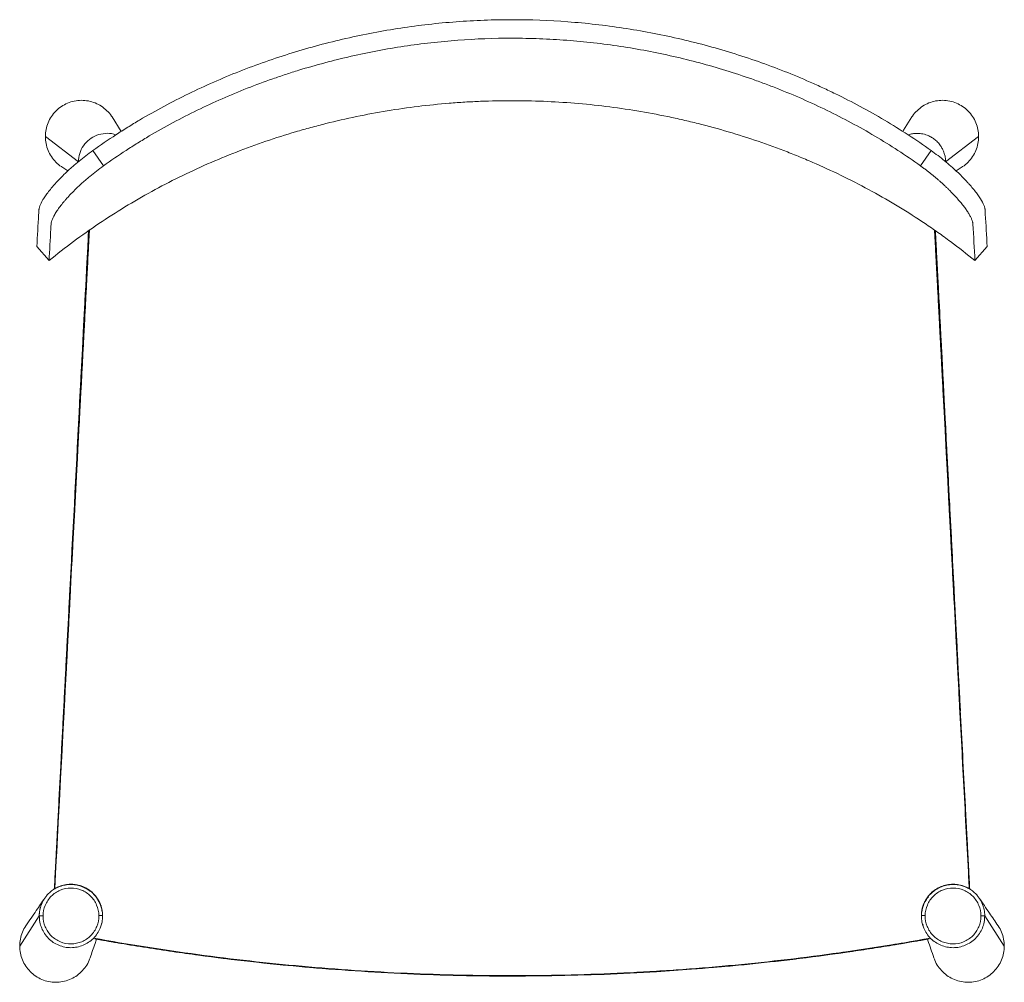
# Model space of a CAD drawing. Header units: millimetres. Extents: x 1372 to 1891, y -528 to -20.
import ezdxf

# ---------------------------------------------------------------- set-up
doc = ezdxf.new("R2010")
doc.units = ezdxf.units.MM

msp = doc.modelspace()

# ---------------------------------------------------------------- linework, layer by layer
at = {"color": 7, "linetype": 'Continuous', "lineweight": 15}
for p, q in [((1425.37, -79.32), (1420.47, -71.71)), ((1385.35, -82.03), (1402.75, -95.42)), ((1859.73, -95.42), (1877.13, -82.03)), ((1416.01, -97.47), (1410.4, -89.39)), ((1846.48, -97.47), (1852.08, -89.39)), ((1394.11, -98.08), (1397.25, -100.1)), ((1865.21, -100.12), (1868.38, -98.08)), ((1380.86, -139.96), (1387.3, -147.42)), ((1875.19, -147.42), (1881.63, -139.96)), ((1867.5, -384.64), (1867.21, -379.1)), ((1872.39, -478.48), (1872.28, -476.44)), ((1371.83, -508.51), (1382.14, -492.65)), ((1382.14, -492.65), (1384.13, -492.65)), ((1878.35, -492.65), (1880.35, -492.65)), ((1880.35, -492.65), (1890.66, -508.51)), ((1414.61, -498.11), (1414.64, -498.03)), ((1414.98, -496.65), (1414.91, -497.02)), ((1847.99, -498.27), (1847.52, -496.86)), ((1847.85, -498.03), (1847.87, -498.11)), ((1847.93, -497.55), (1847.86, -497.22)), ((1410.81, -504.33), (1410.81, -504.33)), ((1411.87, -504.8), (1411.48, -504.73)), ((1411.48, -504.73), (1411.48, -504.73)), ((1851.01, -504.73), (1851.01, -504.73)), ((1851.68, -504.33), (1851.68, -504.33))]:
    msp.add_line(p, q, dxfattribs=at)
at = {"color": 7, "linetype": 'Continuous', "lineweight": 15, "flags": 128}
for points in [[(1842.01, -71.71), (1837.48, -78.76), (1837.11, -79.33)], [(1403.84, -220.81), (1403.18, -233.35), (1401.91, -257.54), (1400.64, -281.73), (1399.37, -305.93), (1398.09, -330.12), (1396.82, -354.31), (1396.31, -364.13)], [(1390.31, -478.31), (1390.31, -478.31), (1390.31, -478.31), (1390.3, -478.31), (1390.3, -478.32)], [(1872.18, -478.31), (1872.18, -478.31), (1872.18, -478.31), (1872.18, -478.31), (1872.18, -478.32)], [(1851.01, -504.73), (1851.01, -504.73), (1851.01, -504.73), (1851.01, -504.73), (1851.01, -504.73)]]:
    msp.add_lwpolyline(points, dxfattribs=at)
at = {"color": 7, "linetype": 'Continuous', "lineweight": 15}
for points, knots in [([(1410.4, -89.39), (1414.38, -86.54), (1418.43, -83.78), (1424.59, -79.78), (1426.66, -78.46), (1430.83, -75.88), (1432.92, -74.61), (1439.24, -70.88), (1443.49, -68.48), (1452.09, -63.86), (1456.43, -61.64), (1469.58, -55.24), (1478.52, -51.31), (1492.16, -45.93), (1496.75, -44.22), (1506.01, -40.97), (1510.66, -39.44), (1520.02, -36.54), (1524.73, -35.19), (1534.19, -32.64), (1538.95, -31.46), (1548.52, -29.27), (1553.31, -28.27), (1562.95, -26.44), (1567.78, -25.62), (1577.47, -24.16), (1582.33, -23.51), (1592.07, -22.41), (1596.95, -21.95), (1606.73, -21.22), (1611.62, -20.94), (1621.43, -20.58), (1626.33, -20.48), (1641.03, -20.48), (1650.82, -20.85), (1665.49, -21.95), (1670.38, -22.41), (1680.12, -23.51), (1684.98, -24.15), (1694.68, -25.62), (1699.52, -26.44), (1709.15, -28.27), (1713.95, -29.27), (1723.5, -31.45), (1728.25, -32.63), (1737.72, -35.18), (1742.43, -36.54), (1756.47, -40.87), (1765.7, -44.11), (1779.35, -49.49), (1783.87, -51.37), (1790.59, -54.33), (1792.82, -55.33), (1797.27, -57.39), (1799.49, -58.44), (1806.1, -61.66), (1810.45, -63.89), (1819.06, -68.52), (1823.32, -70.91), (1831.72, -75.89), (1835.87, -78.46), (1844.06, -83.79), (1848.1, -86.54), (1852.08, -89.39)], [0, 0, 0, 0, 0.03125, 0.03125, 0.046875, 0.046875, 0.0625, 0.0625, 0.09375, 0.09375, 0.125, 0.125, 0.1875, 0.1875, 0.21875, 0.21875, 0.25, 0.25, 0.28125, 0.28125, 0.3125, 0.3125, 0.34375, 0.34375, 0.375, 0.375, 0.40625, 0.40625, 0.4375, 0.4375, 0.46875, 0.46875, 0.5, 0.5, 0.5625, 0.5625, 0.59375, 0.59375, 0.625, 0.625, 0.65625, 0.65625, 0.6875, 0.6875, 0.71875, 0.71875, 0.75, 0.75, 0.8125, 0.8125, 0.84375, 0.84375, 0.859375, 0.859375, 0.875, 0.875, 0.90625, 0.90625, 0.9375, 0.9375, 0.96875, 0.96875, 1, 1, 1, 1]), ([(1416.01, -97.47), (1419.9, -94.67), (1423.87, -91.96), (1429.91, -88.03), (1431.93, -86.74), (1436.02, -84.21), (1438.07, -82.96), (1444.26, -79.3), (1448.44, -76.95), (1456.86, -72.42), (1461.12, -70.25), (1474.01, -63.98), (1482.77, -60.14), (1496.15, -54.88), (1500.65, -53.21), (1507.45, -50.83), (1509.73, -50.06), (1514.29, -48.56), (1516.57, -47.84), (1528, -44.32), (1537.2, -41.87), (1555.72, -37.65), (1565.04, -35.89), (1583.79, -33.07), (1593.23, -32.01), (1612.22, -30.59), (1621.77, -30.23), (1633.78, -30.23), (1636.19, -30.26), (1640.98, -30.35), (1643.38, -30.42), (1650.55, -30.69), (1655.31, -30.96), (1669.56, -32.04), (1679, -33.11), (1697.75, -35.95), (1707.07, -37.71), (1725.58, -41.94), (1734.78, -44.4), (1748.48, -48.63), (1753.03, -50.13), (1759.83, -52.51), (1762.09, -53.33), (1766.59, -55), (1768.83, -55.86), (1779.97, -60.25), (1788.71, -64.09), (1801.56, -70.35), (1805.8, -72.52), (1814.19, -77.03), (1818.34, -79.37), (1826.55, -84.23), (1830.6, -86.74), (1838.62, -91.96), (1842.58, -94.66), (1846.48, -97.47)], [0, 0, 0, 0, 0.03125, 0.03125, 0.046875, 0.046875, 0.0625, 0.0625, 0.09375, 0.09375, 0.125, 0.125, 0.1875, 0.1875, 0.21875, 0.21875, 0.234375, 0.234375, 0.25, 0.25, 0.3125, 0.3125, 0.375, 0.375, 0.4375, 0.4375, 0.5, 0.5, 0.515625, 0.515625, 0.53125, 0.53125, 0.5625, 0.5625, 0.625, 0.625, 0.6875, 0.6875, 0.75, 0.75, 0.78125, 0.78125, 0.796875, 0.796875, 0.8125, 0.8125, 0.875, 0.875, 0.90625, 0.90625, 0.9375, 0.9375, 0.96875, 0.96875, 1, 1, 1, 1]), ([(1420.44, -71.73), (1420.35, -71.58), (1419.69, -70.34), (1417.85, -68.36), (1414.98, -65.98), (1411.64, -64.24), (1408.05, -63.18), (1404.32, -62.83), (1400.59, -63.22), (1397.01, -64.33), (1393.71, -66.11), (1390.82, -68.5), (1388.44, -71.4), (1386.69, -74.71), (1385.57, -78.3), (1385.43, -80.79), (1385.35, -82.03)], [0, 0, 0, 0, 0.010511, 0.086629, 0.162741, 0.238856, 0.314965, 0.391078, 0.46719, 0.543299, 0.619415, 0.695529, 0.771642, 0.847763, 0.923881, 1, 1, 1, 1]), ([(1631.24, -63.14), (1625.72, -63.14), (1620.2, -63.25), (1611.93, -63.59), (1609.17, -63.73), (1603.66, -64.07), (1600.91, -64.27), (1587.19, -65.39), (1576.29, -66.73), (1554.62, -70.3), (1543.86, -72.52), (1530.49, -75.87), (1527.82, -76.57), (1522.51, -78.02), (1519.86, -78.77), (1511.95, -81.1), (1506.72, -82.77), (1491.13, -88.09), (1480.9, -92.07), (1460.76, -100.92), (1450.95, -105.75), (1431.84, -116.23), (1422.55, -121.87), (1404.51, -133.99), (1395.76, -140.48), (1387.3, -147.42)], [0, 0, 0, 0, 0.0625, 0.0625, 0.09375, 0.09375, 0.125, 0.125, 0.25, 0.25, 0.375, 0.375, 0.40625, 0.40625, 0.4375, 0.4375, 0.5, 0.5, 0.625, 0.625, 0.75, 0.75, 0.875, 0.875, 1, 1, 1, 1]), ([(1875.19, -147.42), (1870.97, -143.96), (1866.66, -140.6), (1860.08, -135.71), (1857.86, -134.11), (1853.4, -130.95), (1851.15, -129.41), (1839.84, -121.8), (1830.53, -116.16), (1811.41, -105.69), (1801.61, -100.87), (1789.05, -95.35), (1786.53, -94.28), (1781.46, -92.18), (1778.91, -91.16), (1771.24, -88.17), (1766.1, -86.29), (1750.53, -80.98), (1740.01, -77.88), (1726.66, -74.53), (1723.99, -73.89), (1718.62, -72.67), (1715.94, -72.08), (1707.86, -70.41), (1702.45, -69.4), (1691.6, -67.62), (1686.15, -66.84), (1675.21, -65.49), (1669.73, -64.93), (1653.27, -63.59), (1642.27, -63.14), (1631.24, -63.14)], [0, 0, 0, 0, 0.0625, 0.0625, 0.09375, 0.09375, 0.125, 0.125, 0.25, 0.25, 0.375, 0.375, 0.40625, 0.40625, 0.4375, 0.4375, 0.5, 0.5, 0.625, 0.625, 0.65625, 0.65625, 0.6875, 0.6875, 0.75, 0.75, 0.8125, 0.8125, 0.875, 0.875, 1, 1, 1, 1]), ([(1877.13, -82.03), (1877.06, -80.79), (1876.92, -78.3), (1875.79, -74.71), (1874.04, -71.4), (1871.67, -68.5), (1868.78, -66.11), (1865.48, -64.33), (1861.9, -63.22), (1858.17, -62.83), (1854.43, -63.18), (1850.84, -64.24), (1847.51, -65.98), (1844.64, -68.36), (1842.8, -70.34), (1842.13, -71.58), (1842.05, -71.73)], [0, 0, 0, 0, 0.0761193, 0.1522369, 0.2283575, 0.3044705, 0.3805847, 0.4567007, 0.5328099, 0.6089213, 0.6850345, 0.7611434, 0.8372589, 0.9133708, 0.9894879, 1, 1, 1, 1]), ([(1385.35, -82.03), (1385.43, -83.28), (1385.57, -85.78), (1386.7, -89.38), (1388.46, -92.71), (1390.88, -95.57), (1392.82, -97.37), (1394.03, -98), (1394.12, -98.05)], [0, 0, 0, 0, 0.196521, 0.393039, 0.589568, 0.786078, 0.982591, 1, 1, 1, 1]), ([(1868.36, -98.05), (1868.46, -98), (1869.66, -97.37), (1871.61, -95.57), (1874.03, -92.71), (1875.78, -89.38), (1876.92, -85.78), (1877.06, -83.28), (1877.13, -82.03)], [0, 0, 0, 0, 0.0174072, 0.2139208, 0.4104308, 0.6069601, 0.8034785, 1, 1, 1, 1]), ([(1380.86, -139.96), (1381.18, -134.35), (1381.5, -128.73), (1381.86, -122.42), (1381.91, -121.63), (1381.95, -120.84), (1381.96, -120.67), (1381.97, -120.58), (1381.99, -120.31), (1382.02, -120.12), (1382.14, -119.52), (1382.27, -119.08), (1382.8, -117.66), (1383.34, -116.56), (1384.3, -114.97), (1384.51, -114.64), (1384.95, -113.96), (1385.18, -113.62), (1385.92, -112.56), (1386.46, -111.82), (1387.64, -110.29), (1388.28, -109.49), (1389.33, -108.26), (1389.69, -107.84), (1390.45, -106.98), (1390.84, -106.55), (1392.85, -104.36), (1394.64, -102.55), (1397.12, -100.21), (1397.63, -99.74), (1398.67, -98.79), (1399.2, -98.32), (1400.84, -96.88), (1401.96, -95.93), (1405.41, -93.09), (1407.84, -91.23), (1410.4, -89.39)], [0, 0, 0, 0, 0.5, 0.5, 0.5625, 0.570313, 0.570313, 0.578125, 0.578125, 0.59375, 0.59375, 0.625, 0.625, 0.6875, 0.6875, 0.703125, 0.703125, 0.71875, 0.71875, 0.75, 0.75, 0.78125, 0.78125, 0.796875, 0.796875, 0.8125, 0.8125, 0.875, 0.875, 0.890625, 0.890625, 0.90625, 0.90625, 0.9375, 0.9375, 1, 1, 1, 1]), ([(1852.08, -89.39), (1854.58, -91.18), (1856.95, -92.99), (1860.32, -95.76), (1861.42, -96.68), (1863.55, -98.55), (1864.58, -99.47), (1867.5, -102.21), (1869.27, -103.99), (1871.27, -106.14), (1871.66, -106.56), (1872.41, -107.4), (1872.77, -107.81), (1873.82, -109.03), (1874.46, -109.81), (1875.66, -111.33), (1876.21, -112.06), (1876.96, -113.12), (1877.2, -113.46), (1877.65, -114.14), (1877.87, -114.46), (1878.87, -116.06), (1879.47, -117.19), (1879.98, -118.44), (1880.07, -118.68), (1880.23, -119.14), (1880.29, -119.37), (1880.4, -119.79), (1880.44, -120), (1880.49, -120.29), (1880.5, -120.38), (1880.52, -120.56), (1880.52, -120.65), (1880.57, -121.45), (1880.93, -127.86), (1881.3, -134.26), (1881.63, -139.96)], [0, 0, 0, 0, 0.0625, 0.0625, 0.09375, 0.09375, 0.125, 0.125, 0.1875, 0.1875, 0.203125, 0.203125, 0.21875, 0.21875, 0.25, 0.25, 0.28125, 0.28125, 0.296875, 0.296875, 0.3125, 0.3125, 0.375, 0.375, 0.390625, 0.390625, 0.40625, 0.40625, 0.421875, 0.421875, 0.429687, 0.429687, 0.4375, 0.4375, 0.5, 1, 1, 1, 1]), ([(1387.3, -147.42), (1387.61, -141.84), (1387.92, -136.27), (1388.27, -130), (1388.31, -129.3), (1388.35, -128.43), (1388.36, -128.26), (1388.39, -127.91), (1388.41, -127.72), (1388.51, -127.14), (1388.62, -126.72), (1389.1, -125.34), (1389.61, -124.28), (1390.5, -122.74), (1390.69, -122.43), (1391.1, -121.77), (1391.33, -121.43), (1392.02, -120.4), (1392.54, -119.68), (1393.67, -118.18), (1394.29, -117.4), (1395.29, -116.19), (1395.64, -115.78), (1396.36, -114.94), (1396.74, -114.52), (1398.69, -112.36), (1400.43, -110.56), (1403.34, -107.79), (1404.36, -106.85), (1405.97, -105.43), (1406.51, -104.95), (1407.62, -104), (1408.19, -103.52), (1411.04, -101.16), (1413.45, -99.3), (1416.01, -97.47)], [0, 0, 0, 0, 0.5, 0.5, 0.5625, 0.5625, 0.578125, 0.578125, 0.59375, 0.59375, 0.625, 0.625, 0.6875, 0.6875, 0.703125, 0.703125, 0.71875, 0.71875, 0.75, 0.75, 0.78125, 0.78125, 0.796875, 0.796875, 0.8125, 0.8125, 0.875, 0.875, 0.90625, 0.90625, 0.921875, 0.921875, 0.9375, 0.9375, 1, 1, 1, 1]), ([(1875.19, -147.42), (1874.83, -140.99), (1874.47, -134.55), (1874.11, -128.12), (1874.1, -127.96), (1874.07, -127.64), (1873.96, -127.11), (1873.8, -126.53), (1873.65, -126.12), (1873.49, -125.69), (1873.31, -125.25), (1872.98, -124.54), (1872.59, -123.8), (1872.29, -123.27), (1871.98, -122.74), (1871.65, -122.19), (1870.91, -121.04), (1870.27, -120.12), (1869.34, -118.86), (1868.34, -117.56), (1867.19, -116.18), (1865.97, -114.77), (1864.68, -113.33), (1863.26, -111.84), (1862.15, -110.71), (1861.39, -109.95), (1860.21, -108.8), (1858.99, -107.65), (1858.15, -106.88), (1857.29, -106.11), (1856.42, -105.34), (1855.09, -104.19), (1853.72, -103.04), (1852.79, -102.28), (1851.85, -101.52), (1850.89, -100.77), (1849.44, -99.65), (1847.97, -98.55), (1846.98, -97.82), (1846.48, -97.47)], [-1474.445518, -1474.445518, -1474.445518, -1474.445518, -1389.100515, -1389.100515, -1389.100515, -1386.972009, -1384.843503, -1382.714996, -1380.58649, -1380.58649, -1378.457967, -1376.329445, -1374.200922, -1372.072399, -1372.072399, -1369.945736, -1367.819073, -1363.565746, -1363.565746, -1359.312468, -1355.05919, -1355.05919, -1350.805837, -1346.552485, -1346.552485, -1344.425775, -1342.299066, -1340.172356, -1338.045647, -1338.045647, -1335.918501, -1333.791356, -1331.66421, -1329.537065, -1329.537065, -1327.40819, -1325.279314, -1323.150439, -1321.021563, -1321.021563, -1321.021563, -1321.021563]), ([(1390.09, -478.48), (1390.18, -476.82), (1390.32, -474.15), (1390.51, -470.49), (1390.72, -466.5), (1390.92, -462.51), (1391.13, -458.51), (1391.29, -455.52), (1391.45, -452.52), (1391.76, -446.54), (1392.85, -425.57), (1395.55, -373.67), (1399.7, -293.82), (1404.16, -207.83), (1406.97, -153.78), (1408.12, -131.67)], [0, 0, 0, 0, 0.014401, 0.023035, 0.031669, 0.048936, 0.05757, 0.066204, 0.074838, 0.083472, 0.118008, 0.256151, 0.532438, 0.808725, 1, 1, 1, 1]), ([(1408.13, -131.66), (1407.74, -139.22), (1406.93, -154.89), (1405.69, -178.65), (1404.43, -202.95), (1402.75, -235.35), (1401.06, -267.74), (1398.12, -324.44), (1394.61, -391.98), (1391.51, -451.43), (1390.1, -478.48)], [0, 0, 0, 0, 0.065431, 0.135493, 0.205555, 0.275617, 0.415741, 0.485803, 0.766052, 1, 1, 1, 1]), ([(1390.3, -478.32), (1393.56, -416.32), (1399.64, -300.67), (1405.72, -185.03), (1408.54, -131.38)], [0, 0, 0, 0, 0.536105, 1, 1, 1, 1]), ([(1408.55, -131.37), (1408.47, -133.01), (1406.7, -166.58), (1402.78, -241.19), (1396.78, -355.2), (1392.47, -437.27), (1390.31, -478.31)], [0, 0, 0, 0, 0.0141361, 0.2903142, 0.6451569, 1, 1, 1, 1]), ([(1872.18, -478.31), (1872.07, -476.31), (1871.55, -466.33), (1869.34, -424.41), (1865.08, -343.45), (1859.53, -237.83), (1855.65, -164.14), (1853.94, -131.49)], [0, 0, 0, 0, 0.017267, 0.086336, 0.362613, 0.717582, 1, 1, 1, 1]), ([(1853.95, -131.5), (1856.77, -185.11), (1860.02, -246.93), (1863.27, -308.76), (1863.7, -316.98)], [0, 0, 0, 0, 0.867033, 1, 1, 1, 1]), ([(1872.18, -478.32), (1872.08, -476.3), (1871.55, -466.22), (1870.17, -440.01), (1868.47, -407.75), (1866.78, -375.49), (1865.51, -351.29), (1864.23, -327.1), (1862.96, -302.91), (1861.69, -278.72), (1860.42, -254.52), (1859.15, -230.33), (1857.87, -206.14), (1856.6, -181.94), (1855.3, -157.24), (1854.42, -140.43), (1853.96, -131.68), (1853.95, -131.5)], [0, 0, 0, 0, 0.01744, 0.087201, 0.226721, 0.296482, 0.366242, 0.436003, 0.505763, 0.575523, 0.645284, 0.715044, 0.784805, 0.854565, 0.924326, 0.998456, 1, 1, 1, 1]), ([(1862.78, -293.98), (1862.76, -293.52), (1859.94, -239.45), (1857.14, -185.39), (1854.36, -131.78)], [0, 0, 0, 0, 0.008441, 1, 1, 1, 1]), ([(1854.37, -131.79), (1854.44, -133.09), (1854.56, -135.39), (1854.73, -138.69), (1854.89, -141.68), (1855.04, -144.68), (1855.2, -147.67), (1855.35, -150.67), (1855.51, -153.66), (1855.82, -159.65), (1856.91, -180.61), (1858, -201.57), (1858.93, -219.54), (1859.09, -222.53), (1859.24, -225.52), (1859.4, -228.52), (1859.55, -231.51), (1859.71, -234.51), (1859.92, -238.5), (1860.12, -242.49), (1860.33, -246.48), (1860.48, -249.48), (1860.64, -252.47), (1860.8, -255.47), (1860.95, -258.46), (1861.26, -264.45), (1862.35, -285.41), (1863.44, -306.37), (1864.37, -324.34), (1864.53, -327.33), (1864.68, -330.33), (1864.84, -333.32), (1864.99, -336.31), (1865.15, -339.31), (1865.3, -342.3), (1865.46, -345.3), (1865.61, -348.29), (1865.82, -352.28), (1866.03, -356.28), (1866.24, -360.27), (1866.39, -363.26), (1866.55, -366.26), (1866.7, -369.25), (1867.01, -375.24), (1868.1, -396.2), (1869.95, -431.61), (1871.59, -463.03), (1872.4, -478.48)], [0, 0, 0, 0, 0.011257, 0.019894, 0.028531, 0.037168, 0.045805, 0.054442, 0.063079, 0.071716, 0.106264, 0.244457, 0.253094, 0.261731, 0.270368, 0.279005, 0.287642, 0.296279, 0.304916, 0.32219, 0.330827, 0.339464, 0.348101, 0.356739, 0.365376, 0.374013, 0.408561, 0.546754, 0.555391, 0.564028, 0.572665, 0.581302, 0.589939, 0.598576, 0.607213, 0.61585, 0.624487, 0.633124, 0.650398, 0.659035, 0.667672, 0.676309, 0.684946, 0.693583, 0.728132, 0.866324, 1, 1, 1, 1]), ([(1859.08, -222.63), (1859.25, -226.01), (1859.85, -237.46), (1860.86, -256.97), (1862.12, -281.16), (1863.37, -305.36), (1864.63, -329.55), (1865.89, -353.74), (1867.15, -377.94), (1868.4, -402.13), (1869.71, -427.12), (1871.03, -452.57), (1871.94, -469.95), (1872.39, -478.48)], [0, 0, 0, 0, 0.039661, 0.134227, 0.228792, 0.323357, 0.417922, 0.512487, 0.607052, 0.701618, 0.796183, 0.900031, 1, 1, 1, 1]), ([(1390.1, -478.48), (1393.33, -416.52), (1396.69, -351.9), (1400.05, -287.29), (1400.19, -284.63)], [0, 0, 0, 0, 0.95882, 1, 1, 1, 1]), ([(1390.31, -478.31), (1391.13, -477.88), (1392.79, -477), (1395.51, -476.25), (1398.33, -475.92), (1401.14, -476.09), (1403.91, -476.72), (1406.51, -477.81), (1408.92, -479.33), (1411.02, -481.21), (1412.78, -483.44), (1414.14, -485.91), (1415.06, -488.6), (1415.53, -491.18), (1415.47, -492.86), (1415.44, -493.58)], [0, 0, 0, 0, 0.077241, 0.156722, 0.233962, 0.313441, 0.390705, 0.470214, 0.547424, 0.626879, 0.703981, 0.783324, 0.860317, 0.939547, 1, 1, 1, 1]), ([(1393.05, -477.08), (1393.94, -476.81), (1395.74, -476.25), (1398.55, -476.01), (1401.39, -476.22), (1404.13, -476.89), (1406.72, -478.07), (1408.42, -479.06), (1409.16, -479.76), (1409.21, -479.8)], [0, 0, 0, 0, 0.162436, 0.329583, 0.492019, 0.659167, 0.821572, 0.988698, 1, 1, 1, 1]), ([(1847.05, -493.65), (1847.02, -492.94), (1846.95, -491.29), (1847.39, -488.73), (1848.29, -486.04), (1849.62, -483.57), (1851.36, -481.33), (1853.44, -479.43), (1855.82, -477.89), (1858.41, -476.78), (1861.17, -476.11), (1863.98, -475.92), (1866.8, -476.21), (1869.58, -476.95), (1871.3, -477.85), (1872.18, -478.31)], [0, 0, 0, 0, 0.058487, 0.137518, 0.214297, 0.293301, 0.370114, 0.44915, 0.526051, 0.605176, 0.682191, 0.761435, 0.838541, 0.917882, 1, 1, 1, 1]), ([(1851.7, -481.23), (1851.73, -481.2), (1852.35, -480.45), (1853.89, -479.26), (1856.26, -477.77), (1858.91, -476.73), (1861.66, -476.14), (1864.5, -476.03), (1867.12, -476.34), (1868.73, -476.86), (1869.43, -477.08)], [0, 0, 0, 0, 0.006951, 0.150968, 0.299149, 0.443368, 0.591758, 0.736178, 0.88478, 1, 1, 1, 1]), ([(1384.13, -492.65), (1384.13, -490.73), (1384.52, -488.82), (1385.62, -486.16), (1386.07, -485.31), (1387.13, -483.71), (1388.35, -482.22), (1389.83, -480.99), (1391.42, -479.92), (1392.27, -479.46), (1394.92, -478.35), (1396.84, -477.95), (1400.67, -477.93), (1403.55, -478.49), (1406.11, -479.83), (1407.71, -480.88), (1408.46, -481.49), (1409.83, -482.83), (1410.45, -483.57), (1411.53, -485.16), (1412.9, -487.7), (1413.52, -490.57), (1413.54, -492.48)], [0, 0, 0, 0, 0.125, 0.125, 0.1875, 0.1875, 0.25, 0.3125, 0.3125, 0.375, 0.375, 0.5, 0.5, 0.625, 0.6875, 0.6875, 0.75, 0.75, 0.8125, 0.8125, 0.875, 1, 1, 1, 1]), ([(1410.9, -481.37), (1410.97, -481.43), (1411.74, -482.14), (1412.87, -483.79), (1414.23, -486.28), (1415.09, -488.97), (1415.52, -491.64), (1415.43, -493.38), (1415.38, -494.2)], [0, 0, 0, 0, 0.020383, 0.224809, 0.423162, 0.627281, 0.825409, 1, 1, 1, 1]), ([(1847.06, -493.78), (1847.04, -492.9), (1847.01, -491.09), (1847.54, -488.37), (1848.53, -485.74), (1849.59, -483.75), (1850.43, -482.77), (1850.67, -482.5)], [0, 0, 0, 0, 0.2176942, 0.4464125, 0.6817626, 0.9105091, 1, 1, 1, 1]), ([(1848.95, -492.48), (1848.97, -490.57), (1849.58, -487.7), (1850.96, -485.16), (1852.04, -483.57), (1852.65, -482.83), (1854.02, -481.49), (1854.77, -480.88), (1856.38, -479.83), (1858.94, -478.49), (1861.82, -477.93), (1865.65, -477.95), (1867.56, -478.35), (1870.22, -479.46), (1871.07, -479.92), (1872.66, -480.99), (1874.14, -482.22), (1875.36, -483.71), (1876.42, -485.31), (1876.87, -486.16), (1877.97, -488.82), (1878.36, -490.73), (1878.35, -492.65)], [0, 0, 0, 0, 0.125, 0.1875, 0.1875, 0.25, 0.25, 0.3125, 0.3125, 0.375, 0.5, 0.5, 0.625, 0.625, 0.6875, 0.6875, 0.75, 0.8125, 0.8125, 0.875, 0.875, 1, 1, 1, 1]), ([(1385.04, -483.24), (1383.56, -485.42), (1380.27, -490.23), (1376.96, -495.1), (1375.14, -497.77)], [0, 0, 0, 0, 0.45143, 1, 1, 1, 1]), ([(1412.62, -483.22), (1412.7, -483.33), (1412.85, -483.56), (1413.07, -483.91), (1413.28, -484.26), (1413.48, -484.62), (1413.68, -484.98), (1413.86, -485.35), (1414.04, -485.72), (1414.24, -486.18), (1414.46, -486.74), (1414.69, -487.39), (1414.9, -488.07), (1415.08, -488.76), (1415.24, -489.48), (1415.36, -490.21), (1415.45, -490.95), (1415.52, -491.7), (1415.53, -492.21), (1415.53, -492.46)], [0, 0, 0, 0, 0.0417376, 0.0835471, 0.1254148, 0.167327, 0.2092699, 0.2512296, 0.2931921, 0.3351436, 0.4043942, 0.475078, 0.5470858, 0.6203009, 0.6946005, 0.7698559, 0.8459332, 0.9226948, 1, 1, 1, 1]), ([(1846.95, -492.46), (1846.95, -492.32), (1846.96, -492.06), (1846.98, -491.66), (1847.01, -491.26), (1847.04, -490.86), (1847.09, -490.47), (1847.15, -490.08), (1847.21, -489.69), (1847.29, -489.31), (1847.37, -488.93), (1847.46, -488.56), (1847.55, -488.19), (1847.66, -487.83), (1847.77, -487.47), (1847.89, -487.12), (1848.01, -486.77), (1848.14, -486.43), (1848.34, -485.96), (1848.62, -485.35), (1849, -484.62), (1849.41, -483.9), (1849.71, -483.45), (1849.86, -483.22)], [0, 0, 0, 0, 0.040987, 0.08184, 0.122539, 0.163062, 0.203389, 0.243499, 0.283371, 0.322987, 0.362326, 0.401369, 0.440098, 0.478495, 0.516541, 0.55422, 0.591515, 0.62841, 0.664889, 0.748794, 0.832688, 0.91646, 1, 1, 1, 1]), ([(1887.35, -497.77), (1885.85, -495.56), (1882.53, -490.7), (1879.24, -485.88), (1877.45, -483.24)], [0, 0, 0, 0, 0.45229, 1, 1, 1, 1]), ([(1413.54, -492.48), (1413.56, -494.41), (1413, -497.31), (1411.66, -499.89), (1410.6, -501.51), (1409.99, -502.27), (1408.64, -503.64), (1407.89, -504.27), (1406.3, -505.35), (1405.44, -505.81), (1402.77, -506.94), (1400.85, -507.34), (1396.99, -507.37), (1395.05, -506.99), (1392.37, -505.89), (1391.51, -505.44), (1389.9, -504.37), (1389.15, -503.76), (1387.78, -502.4), (1387.16, -501.65), (1386.09, -500.04), (1385.63, -499.19), (1384.52, -496.51), (1384.13, -494.59), (1384.13, -492.65)], [0, 0, 0, 0, 0.125, 0.1875, 0.1875, 0.25, 0.25, 0.3125, 0.3125, 0.375, 0.375, 0.5, 0.5, 0.625, 0.625, 0.6875, 0.6875, 0.75, 0.75, 0.8125, 0.8125, 0.875, 0.875, 1, 1, 1, 1]), ([(1413.54, -492.48), (1413.78, -492.48), (1414.03, -492.48), (1414.53, -492.47), (1414.77, -492.47), (1415.16, -492.46), (1415.31, -492.46), (1415.5, -492.46), (1415.54, -492.46), (1415.54, -492.46)], [0, 0, 0, 0, 0.25, 0.25, 0.5, 0.5, 0.75, 0.75, 1, 1, 1, 1]), ([(1415.54, -492.64), (1415.49, -493.74), (1415.42, -495.56), (1414.82, -497.28), (1414.58, -497.97)], [0, 0, 0, 0, 0.6019094, 1, 1, 1, 1]), ([(1848.95, -492.48), (1848.71, -492.48), (1848.45, -492.48), (1847.96, -492.47), (1847.72, -492.47), (1847.33, -492.46), (1847.18, -492.46), (1846.98, -492.46), (1846.94, -492.46), (1846.95, -492.46)], [0, 0, 0, 0, 0.25, 0.25, 0.5, 0.5, 0.75, 0.75, 1, 1, 1, 1]), ([(1847.9, -497.97), (1847.67, -497.28), (1847.07, -495.56), (1846.99, -493.74), (1846.95, -492.64)], [0, 0, 0, 0, 0.398091, 1, 1, 1, 1]), ([(1878.35, -492.65), (1878.36, -494.59), (1877.97, -496.51), (1876.85, -499.19), (1876.4, -500.04), (1875.32, -501.65), (1874.7, -502.4), (1873.34, -503.76), (1872.58, -504.37), (1870.97, -505.44), (1870.12, -505.89), (1867.43, -506.99), (1865.5, -507.37), (1861.64, -507.34), (1859.71, -506.94), (1857.04, -505.81), (1856.19, -505.35), (1854.59, -504.27), (1853.85, -503.64), (1852.49, -502.27), (1851.88, -501.51), (1850.83, -499.89), (1849.49, -497.31), (1848.93, -494.41), (1848.95, -492.48)], [0, 0, 0, 0, 0.125, 0.125, 0.1875, 0.1875, 0.25, 0.25, 0.3125, 0.3125, 0.375, 0.375, 0.5, 0.5, 0.625, 0.625, 0.6875, 0.6875, 0.75, 0.75, 0.8125, 0.8125, 0.875, 1, 1, 1, 1]), ([(1375.15, -497.78), (1375.12, -497.82), (1374.28, -498.83), (1373.21, -501.19), (1372.03, -504.75), (1371.89, -507.26), (1371.83, -508.51)], [0, 0, 0, 0, 0.0153623, 0.3435852, 0.67179, 1, 1, 1, 1]), ([(1415.05, -496.43), (1415.02, -496.61), (1414.94, -497.21), (1414.7, -497.77), (1414.54, -498.16)], [0, 0, 0, 0, 0.311037, 1, 1, 1, 1]), ([(1847.95, -498.16), (1847.8, -497.82), (1847.57, -497.27), (1847.48, -496.69), (1847.45, -496.48)], [0, 0, 0, 0, 0.6342751, 1, 1, 1, 1]), ([(1890.66, -508.51), (1890.59, -507.26), (1890.46, -504.75), (1889.27, -501.19), (1888.2, -498.83), (1887.37, -497.82), (1887.33, -497.78)], [0, 0, 0, 0, 0.3282079, 0.6564106, 0.9846314, 1, 1, 1, 1]), ([(1408.96, -514.67), (1409.82, -512.14), (1410.94, -508.86), (1412.05, -505.62), (1412.31, -504.87)], [0, 0, 0, 0, 0.769192, 1, 1, 1, 1]), ([(1410.81, -504.33), (1428.98, -507.62), (1447.24, -510.5), (1483.85, -515.44), (1502.21, -517.49), (1529.82, -519.97), (1539.05, -520.69), (1557.49, -521.93), (1566.71, -522.44), (1594.39, -523.68), (1612.84, -524.08), (1649.76, -524.08), (1668.23, -523.67), (1691.32, -522.64), (1695.94, -522.41), (1705.17, -521.89), (1709.79, -521.61), (1723.61, -520.68), (1732.82, -519.96), (1760.39, -517.48), (1778.72, -515.43), (1815.28, -510.49), (1833.5, -507.62), (1851.68, -504.33)], [0, 0, 0, 0, 0.125, 0.125, 0.25, 0.25, 0.3125, 0.3125, 0.375, 0.375, 0.5, 0.5, 0.625, 0.625, 0.65625, 0.65625, 0.6875, 0.6875, 0.75, 0.75, 0.875, 0.875, 1, 1, 1, 1]), ([(1410.81, -504.33), (1428.96, -507.62), (1447.19, -510.5), (1483.78, -515.43), (1502.14, -517.49), (1538.93, -520.79), (1557.37, -522.03), (1594.29, -523.68), (1612.77, -524.09), (1649.72, -524.09), (1668.2, -523.68), (1705.12, -522.03), (1723.55, -520.79), (1760.35, -517.49), (1778.7, -515.43), (1815.29, -510.5), (1833.53, -507.62), (1851.68, -504.33)], [0, 0, 0, 0, 0.125, 0.125, 0.25, 0.25, 0.375, 0.375, 0.5, 0.5, 0.625, 0.625, 0.75, 0.75, 0.875, 0.875, 1, 1, 1, 1]), ([(1851.68, -504.33), (1842.59, -505.98), (1833.49, -507.52), (1815.24, -510.4), (1806.09, -511.74), (1778.64, -515.44), (1760.3, -517.5), (1723.56, -520.79), (1705.15, -522.02), (1677.5, -523.26), (1668.27, -523.57), (1654.42, -523.88), (1649.8, -523.96), (1640.55, -524.06), (1635.93, -524.09), (1612.8, -524.09), (1594.32, -523.68), (1566.62, -522.44), (1557.38, -521.92), (1538.93, -520.69), (1529.72, -519.96), (1502.12, -517.49), (1483.78, -515.43), (1447.21, -510.5), (1428.98, -507.62), (1410.81, -504.33)], [0, 0, 0, 0, 0.0625, 0.0625, 0.125, 0.125, 0.25, 0.25, 0.375, 0.375, 0.4375, 0.4375, 0.46875, 0.46875, 0.5, 0.5, 0.625, 0.625, 0.6875, 0.6875, 0.75, 0.75, 0.875, 0.875, 1, 1, 1, 1]), ([(1411.48, -504.73), (1420.55, -506.36), (1429.64, -507.9), (1447.85, -510.76), (1456.98, -512.09), (1484.38, -515.77), (1502.68, -517.81), (1539.35, -521.08), (1557.72, -522.3), (1585.32, -523.53), (1594.53, -523.84), (1608.35, -524.14), (1612.96, -524.22), (1622.19, -524.32), (1626.8, -524.34), (1668.33, -524.34), (1705.09, -522.69), (1759.99, -517.79), (1778.25, -515.75), (1814.69, -510.85), (1832.87, -508), (1851.01, -504.73)], [0, 0, 0, 0, 0.0625, 0.0625, 0.125, 0.125, 0.25, 0.25, 0.375, 0.375, 0.4375, 0.4375, 0.46875, 0.46875, 0.5, 0.5, 0.75, 0.75, 0.875, 0.875, 1, 1, 1, 1]), ([(1425.67, -507.19), (1424.88, -507.06), (1420.15, -506.28), (1415.42, -505.43), (1411.48, -504.73)], [0, 0, 0, 0, 0.165864, 1, 1, 1, 1]), ([(1836.72, -507.2), (1835.52, -507.41), (1830.34, -508.3), (1821.16, -509.74), (1805.2, -512.15), (1789.2, -514.3), (1773.16, -516.23), (1761.12, -517.55), (1745.36, -519.15), (1733.59, -520.1), (1725.85, -520.73)], [0, 0, 0, 0, 0.0327047, 0.1411209, 0.2495371, 0.4663782, 0.5747944, 0.6832106, 0.7916268, 1, 1, 1, 1]), ([(1851.01, -504.73), (1849.04, -505.09), (1846.8, -505.5), (1844.54, -505.87), (1844.26, -505.92)], [0, 0, 0, 0, 0.874048, 1, 1, 1, 1]), ([(1850.18, -504.88), (1850.26, -505.09), (1851.37, -508.34), (1852.48, -511.62), (1853.53, -514.67)], [0, 0, 0, 0, 0.066508, 1, 1, 1, 1]), ([(1371.83, -508.51), (1371.9, -509.75), (1372.04, -512.24), (1373.16, -515.83), (1374.92, -519.14), (1377.29, -522.04), (1380.18, -524.43), (1383.48, -526.21), (1387.06, -527.32), (1390.79, -527.71), (1394.52, -527.36), (1398.12, -526.3), (1401.44, -524.56), (1404.37, -522.21), (1406.73, -519.32), (1408.27, -516.75), (1408.75, -515.1), (1408.88, -514.64)], [0, 0, 0, 0, 0.069537, 0.139073, 0.208612, 0.278143, 0.347676, 0.41721, 0.486738, 0.556268, 0.6258, 0.695328, 0.764861, 0.834392, 0.903927, 0.973465, 1, 1, 1, 1]), ([(1853.61, -514.65), (1853.74, -515.1), (1854.22, -516.75), (1855.75, -519.32), (1858.12, -522.21), (1861.05, -524.56), (1864.37, -526.3), (1867.96, -527.36), (1871.69, -527.71), (1875.42, -527.32), (1879.01, -526.21), (1882.3, -524.43), (1885.2, -522.04), (1887.57, -519.14), (1889.32, -515.83), (1890.45, -512.24), (1890.59, -509.75), (1890.66, -508.51)], [0, 0, 0, 0, 0.026431, 0.095976, 0.165518, 0.235056, 0.304598, 0.374133, 0.443672, 0.51321, 0.582745, 0.652287, 0.721827, 0.791366, 0.860912, 0.930455, 1, 1, 1, 1]), ([(1535.32, -520.62), (1533.93, -520.52), (1528.52, -520.11), (1515.07, -518.94), (1498.99, -517.32), (1485.23, -515.75), (1479.49, -515.03), (1477.77, -514.81)], [0, 0, 0, 0, 0.071946, 0.281381, 0.700268, 0.909703, 1, 1, 1, 1])]:
    msp.add_open_spline(points, degree=3, knots=knots, dxfattribs=at)
at = {"color": 8, "linetype": 'Continuous', "lineweight": 15}
for points, knots in [([(1402.75, -95.42), (1402.89, -93.9), (1403.16, -90.87), (1405.26, -86.73), (1408.38, -83.39), (1412.39, -81.11), (1416.84, -80.23), (1420.35, -80.31), (1422.08, -81.07), (1422.43, -81.22)], [0, 0, 0, 0, 0.1604502, 0.3207288, 0.4807487, 0.6405121, 0.8000897, 0.9596354, 1, 1, 1, 1]), ([(1839.96, -81.16), (1840.38, -81.01), (1841.48, -80.64), (1843.37, -80.37), (1845.34, -80.34), (1847.07, -80.53), (1848.56, -80.85), (1850.19, -81.37), (1851.96, -82.19), (1853.49, -83.17), (1854.66, -84.14), (1855.52, -84.96), (1856.33, -85.87), (1857.01, -86.77), (1857.59, -87.67), (1858.11, -88.6), (1858.62, -89.7), (1859.14, -91.14), (1859.52, -92.72), (1859.71, -94.23), (1859.72, -95.08), (1859.73, -95.42)], [0, 0, 0, 0, 0.046245, 0.122596, 0.200414, 0.252894, 0.306417, 0.36072, 0.433269, 0.511094, 0.551829, 0.593623, 0.636349, 0.67986, 0.712285, 0.749949, 0.792597, 0.839866, 0.910911, 0.963822, 1, 1, 1, 1]), ([(1382.14, -492.65), (1382.14, -492.51), (1382.14, -492.23), (1382.16, -491.8), (1382.18, -491.37), (1382.22, -490.93), (1382.27, -490.49), (1382.34, -490.04), (1382.42, -489.58), (1382.51, -489.12), (1382.62, -488.65), (1382.74, -488.18), (1382.88, -487.71), (1383.04, -487.23), (1383.21, -486.76), (1383.49, -486.03), (1383.96, -485.01), (1384.72, -483.68), (1385.72, -482.26), (1387.16, -480.63), (1388.94, -479.12), (1390.8, -477.97), (1392.96, -476.94), (1395.55, -476.16), (1398.49, -475.88), (1400.99, -476.03), (1403.13, -476.46), (1405.53, -477.26), (1408.08, -478.61), (1409.99, -480.15), (1411.11, -481.31), (1411.64, -481.91), (1412.15, -482.55), (1412.47, -482.99), (1412.62, -483.22)], [0, 0, 0, 0, 0.009856, 0.019889, 0.0301, 0.040489, 0.051057, 0.061803, 0.072727, 0.083827, 0.095103, 0.106554, 0.118177, 0.12997, 0.141931, 0.154057, 0.185047, 0.221048, 0.26208, 0.308045, 0.374847, 0.426097, 0.461975, 0.544142, 0.615813, 0.669488, 0.721089, 0.76976, 0.847978, 0.923592, 0.942491, 0.961541, 0.980719, 1, 1, 1, 1]), ([(1849.86, -483.22), (1849.94, -483.11), (1850.1, -482.88), (1850.34, -482.55), (1850.59, -482.23), (1850.85, -481.92), (1851.11, -481.61), (1851.38, -481.31), (1851.66, -481.02), (1852.6, -480.07), (1854.4, -478.61), (1857.27, -477.09), (1860.43, -476.15), (1863.63, -475.84), (1866.93, -476.16), (1869.52, -476.94), (1871.69, -477.97), (1873.55, -479.12), (1875.32, -480.63), (1876.77, -482.26), (1877.77, -483.68), (1878.52, -485.01), (1879.04, -486.15), (1879.41, -487.11), (1879.68, -487.94), (1879.9, -488.76), (1880.07, -489.57), (1880.2, -490.37), (1880.29, -491.15), (1880.34, -491.91), (1880.35, -492.4), (1880.35, -492.65)], [0, 0, 0, 0, 0.0096542, 0.0192855, 0.028891, 0.0384675, 0.0480121, 0.0575219, 0.066994, 0.0764258, 0.1520489, 0.230279, 0.3043834, 0.3841105, 0.4557907, 0.5379703, 0.5738528, 0.6251107, 0.6919221, 0.7378929, 0.7789309, 0.8149365, 0.8459319, 0.8670452, 0.8876472, 0.9077245, 0.9272671, 0.9462683, 0.9647244, 0.9826344, 1, 1, 1, 1]), ([(1414.58, -497.97), (1414.48, -498.33), (1414.09, -499.73), (1412.79, -501.97), (1410.73, -504.53), (1408.17, -506.62), (1405.27, -508.17), (1402.11, -509.13), (1398.84, -509.47), (1395.56, -509.13), (1392.4, -508.18), (1389.49, -506.63), (1386.95, -504.54), (1384.86, -501.99), (1383.32, -499.08), (1382.32, -495.93), (1382.2, -493.74), (1382.14, -492.65)], [0, 0, 0, 0, 0.023666, 0.09341, 0.163148, 0.232881, 0.302626, 0.372386, 0.442078, 0.511785, 0.581566, 0.651317, 0.721052, 0.790796, 0.860524, 0.930248, 1, 1, 1, 1]), ([(1880.35, -492.65), (1880.29, -493.74), (1880.17, -495.93), (1879.17, -499.08), (1877.63, -501.99), (1875.54, -504.54), (1872.99, -506.63), (1870.08, -508.18), (1866.93, -509.13), (1863.65, -509.47), (1860.37, -509.13), (1857.22, -508.17), (1854.31, -506.62), (1851.76, -504.53), (1849.7, -501.97), (1848.4, -499.73), (1848, -498.33), (1847.9, -497.97)], [0, 0, 0, 0, 0.069752, 0.139476, 0.209204, 0.278948, 0.348683, 0.418434, 0.488215, 0.557922, 0.627614, 0.697374, 0.767119, 0.836852, 0.90659, 0.976334, 1, 1, 1, 1])]:
    msp.add_open_spline(points, degree=3, knots=knots, dxfattribs=at)
at = {"color": 7, "linetype": 'Continuous', "lineweight": 15}
for points in [[(1415.54, -492.64), (1415.54, -492.58), (1415.54, -492.52), (1415.54, -492.46)], [(1846.95, -492.46), (1846.95, -492.52), (1846.95, -492.58), (1846.95, -492.64)]]:
    msp.add_open_spline(points, degree=3, dxfattribs=at)

doc.saveas('drawing.dxf')
